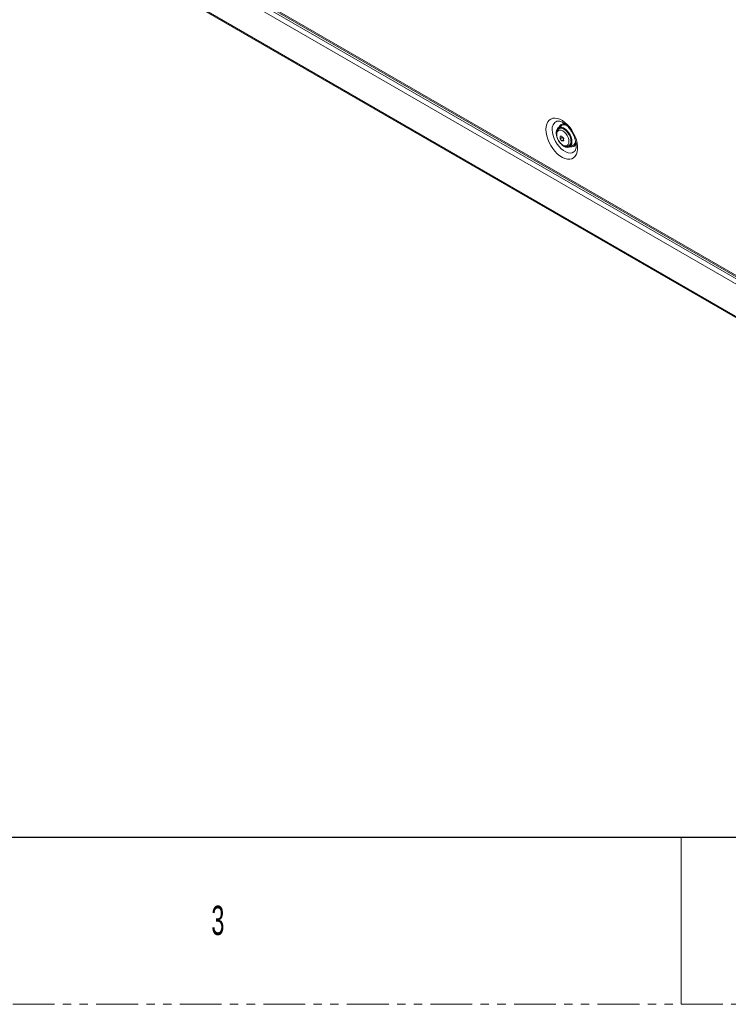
# Model space of a CAD drawing. Header units: millimetres. Extents: x 0 to 1118, y 0 to 864.
# Tile 182 of 256: x 738 to 845, y 0 to 150. Entities that reach past the tile are written whole.
import ezdxf

# ---------------------------------------------------------------- set-up
doc = ezdxf.new("R2010")
doc.units = ezdxf.units.MM
doc.linetypes.add('PHANTOM', pattern=[12.7, 6.35, -1.27, 1.27, -1.27, 1.27, -1.27])
doc.styles.add('SLDTEXTSTYLE0', font='TXT', dxfattribs={"width": 0.6})

msp = doc.modelspace()

# ---------------------------------------------------------------- linework, layer by layer
at = {"color": 7, "linetype": 'Continuous', "lineweight": 15}
for p, q in [((747.552, 167.839), (879.299, 91.784)), ((747.686, 167.542), (879.433, 91.486)), ((879.177, 90.517), (747.178, 166.718)), ((747.532, 167.33), (879.531, 91.129)), ((747.178, 161.784), (879.177, 85.582)), ((879.281, 85.353), (747.282, 161.555)), ((747.605, 161.368), (879.604, 85.167)), ((820.013, 133.459), (819.516, 133.1)), ((819.944, 133.107), (819.799, 133.05)), ((819.799, 133.05), (819.65, 132.964)), ((819.799, 131.452), (820.169, 131.666)), ((820.169, 131.713), (820.169, 131.666)), ((820.169, 131.666), (820.344, 131.448)), ((820.073, 131.111), (820.342, 131.266)), ((821.15, 130.366), (821.299, 130.452)), ((821.2, 130.182), (821.76, 130.433)), ((821.352, 130.443), (821.271, 130.436)), ((822.006, 129.53), (821.982, 129.509))]:
    msp.add_line(p, q, dxfattribs=at)
at = {"color": 7, "linetype": 'Continuous', "lineweight": 30}
msp.add_line((12.7, 25.4), (1104.9, 25.4), dxfattribs=at)
at = {"color": 7, "linetype": 'Continuous', "lineweight": 0}
msp.add_line((838.2, 25.4), (838.2, 0), dxfattribs=at)
at = {"color": 7, "linetype": 'PHANTOM', "lineweight": 0}
msp.add_line((0, 0), (1117.6, 0), dxfattribs=at)
at = {"color": 7, "linetype": 'Continuous', "lineweight": 15, "flags": 128}
for points in [[(817.639, 132.86), (817.67, 133.29), (817.763, 133.672), (817.915, 133.997), (818.123, 134.256), (818.381, 134.444), (818.682, 134.554), (819.019, 134.584), (819.382, 134.533), (819.763, 134.403), (820.152, 134.197), (820.538, 133.92), (820.911, 133.58), (821.262, 133.184), (821.582, 132.745), (821.863, 132.272), (822.096, 131.778), (822.277, 131.276), (822.4, 130.779), (822.462, 130.3), (822.462, 129.851), (822.4, 129.444), (822.277, 129.089), (822.096, 128.796), (821.863, 128.572), (821.582, 128.423), (821.262, 128.352), (820.911, 128.363), (820.538, 128.453), (820.152, 128.622), (819.763, 128.864), (819.382, 129.174), (819.019, 129.543), (818.682, 129.962), (818.381, 130.42), (818.123, 130.905), (817.915, 131.404), (817.763, 131.905), (817.67, 132.395), (817.639, 132.86)], [(819.3, 131.799), (819.287, 131.846), (819.223, 132.194), (819.223, 132.514), (819.287, 132.788), (819.411, 133.002), (819.589, 133.145), (819.811, 133.207), (820.066, 133.187), (820.339, 133.085), (820.615, 132.907), (820.881, 132.662), (821.12, 132.364), (821.322, 132.028), (821.474, 131.673), (821.569, 131.317), (821.601, 130.981), (821.601, 130.981)], [(821.522, 131.027), (821.489, 131.353), (821.394, 131.698), (821.242, 132.041), (821.041, 132.363), (820.803, 132.644), (820.542, 132.869), (820.274, 133.024), (820.013, 133.1), (819.775, 133.093), (819.574, 133.004), (819.422, 132.837), (819.327, 132.602), (819.326, 132.6)], [(819.771, 133.034), (819.775, 133.041), (819.817, 133.101)], [(821.149, 131.021), (821.117, 131.318), (821.024, 131.631), (820.876, 131.94), (820.683, 132.222), (820.458, 132.459), (820.217, 132.635), (819.975, 132.738), (819.751, 132.76), (819.558, 132.701), (819.41, 132.563), (819.316, 132.357), (819.285, 132.097), (819.316, 131.8), (819.41, 131.487), (819.558, 131.179), (819.751, 130.896), (819.975, 130.659), (820.217, 130.483), (820.458, 130.381), (820.683, 130.358), (820.876, 130.418), (821.024, 130.555), (821.117, 130.761), (821.149, 131.021)], [(821.601, 130.981), (821.569, 130.682), (821.474, 130.436), (821.322, 130.256), (821.12, 130.153), (820.881, 130.132), (820.615, 130.193), (820.339, 130.334), (820.139, 130.483)], [(821.299, 130.452), (821.407, 130.536), (821.421, 130.55)]]:
    msp.add_lwpolyline(points, dxfattribs=at)
at = {"color": 9, "linetype": 'Continuous', "lineweight": 15, "flags": 128}
for points in [[(821.982, 129.509), (821.895, 129.441), (821.637, 129.318), (821.34, 129.277), (821.014, 129.319), (820.671, 129.443), (820.322, 129.645), (819.978, 129.917), (819.653, 130.251), (819.356, 130.635), (819.097, 131.056), (818.887, 131.499), (818.731, 131.95), (818.636, 132.393), (818.603, 132.814)], [(819.655, 132.967), (819.724, 132.999), (819.948, 133.034), (820.201, 132.983), (820.466, 132.849), (820.727, 132.641), (820.968, 132.371), (821.173, 132.057), (821.329, 131.718), (821.427, 131.376), (821.46, 131.053)]]:
    msp.add_lwpolyline(points, dxfattribs=at)
at = {"color": 9, "linetype": 'Continuous', "lineweight": 15}
for centre, radius, start, end in [((819.833, 132.982), 1.241, 114.15043, 187.79614), ((820.348, 132.996), 0.747, 79.12325, 165.97238), ((820.742, 130.964), 0.724, 304.65399, 7.06311), ((821.534, 130.941), 0.737, 253.18371, 342.97163)]:
    msp.add_arc(centre, radius, start, end, dxfattribs=at)
at = {"color": 7, "linetype": 'Continuous', "lineweight": 15}
for centre, radius, start, end in [((820.423, 132.775), 0.797, 60.17133, 120.92248), ((823.452, 131.634), 3.658, 177.13719, 182.86281), ((819.556, 136.072), 4.262, 273.26007, 276.95897), ((823.785, 134.546), 4.593, 216.06587, 221.52327), ((823.511, 134.156), 4.593, 216.06587, 221.52327), ((819.83, 135.366), 4.262, 273.26007, 276.95897), ((824, 131.318), 3.658, 177.13719, 182.86281), ((820.863, 130.909), 0.669, 258.15476, 10.13655), ((821.376, 131.126), 0.792, 298.97694, 358.93179)]:
    msp.add_arc(centre, radius, start, end, dxfattribs=at)
for points, knots in [([(819.327, 134.114), (819.368, 134.125), (819.448, 134.146), (819.635, 134.137), (819.869, 134.079), (820.143, 133.958), (820.434, 133.776), (820.733, 133.535), (821.029, 133.241), (821.311, 132.899), (821.57, 132.519), (821.796, 132.114), (821.982, 131.696), (822.122, 131.28), (822.213, 130.88), (822.254, 130.511), (822.25, 130.185), (822.206, 129.915), (822.133, 129.709), (822.055, 129.578), (822.005, 129.534), (821.984, 129.515)], [0, 0, 0, 0, 0.055082, 0.1064545, 0.1613194, 0.2141208, 0.2667148, 0.3196533, 0.3731612, 0.4271886, 0.4815841, 0.5361624, 0.5907183, 0.6450019, 0.698823, 0.7520164, 0.8044958, 0.8563744, 0.9081755, 0.9608506, 1, 1, 1, 1]), ([(819.663, 132.96), (819.62, 132.937), (819.51, 132.878), (819.384, 132.711), (819.289, 132.487), (819.25, 132.222), (819.269, 131.924), (819.34, 131.615), (819.43, 131.416), (819.473, 131.321)], [0, 0, 0, 0, 0.0891461, 0.231835, 0.3757199, 0.5278294, 0.6881882, 0.8516948, 1, 1, 1, 1]), ([(819.473, 131.321), (819.477, 131.311), (819.524, 131.197), (819.659, 130.992), (819.871, 130.727), (820.118, 130.509), (820.375, 130.357), (820.631, 130.274), (820.869, 130.267), (821.049, 130.303), (821.129, 130.361), (821.149, 130.376)], [0, 0, 0, 0, 0.0128113, 0.1537965, 0.2953036, 0.4380769, 0.5831514, 0.7154698, 0.8402584, 0.9596601, 1, 1, 1, 1])]:
    msp.add_open_spline(points, degree=3, knots=knots, dxfattribs=at)

# ---------------------------------------------------------------- texts
at = {"color": 7, "linetype": 'Continuous', "lineweight": 0, "insert": (766.794, 14.973), "char_height": 4.445, "attachment_point": 1, "style": 'SLDTEXTSTYLE0'}
msp.add_mtext('3', dxfattribs=at)

doc.saveas('drawing.dxf')
